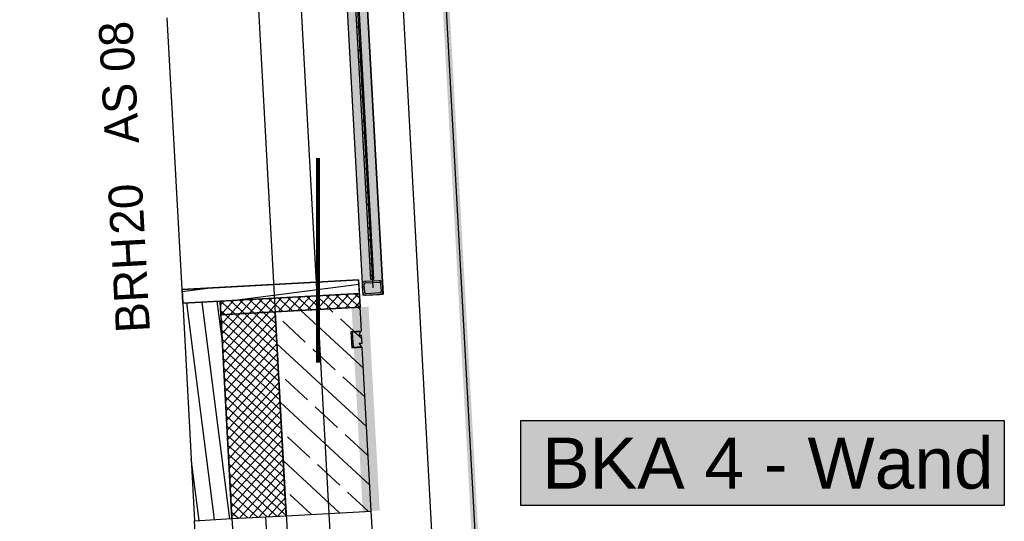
# Model space of a CAD drawing. Extents: x 199 to 1388, y 138 to 979.
# Tile 52 of 155: x 281 to 339, y 599 to 628. Entities that reach past the tile are written whole.
import ezdxf
from ezdxf.lldxf.tags import DXFTag

# ---------------------------------------------------------------- set-up
doc = ezdxf.new("R2010")
doc.units = 0
doc.layers.get('0').update_dxf_attribs({"lineweight": 25})
doc.layers.add('02 Raster Gebäude-A07ET47NDI', color=7, linetype='Continuous', lineweight=25)
doc.layers.add('H_Text', color=7, linetype='Continuous', lineweight=25)
for name, color, linetype, lineweight, true_color in [('20 Außenwände-A07ET47EDI', 7, 'Continuous', 25, 0x848484), ('20 Dach Stb-Decke-A07ET47IDI', 7, 'Continuous', 25, 0x848484), ('20 Fundament-A07ET47RDI', 7, 'Continuous', 25, 0x848484), ('20 Platzbedarf Schieber', 7, 'Continuous', 25, 0x848484), ('20 Schieber', 7, 'Continuous', 25, 0x848484), ('A-0', 7, 'Continuous', 25, 0x848484), ('UPO_Loop2', 140, 'Continuous', 30, 0x00bfff), ('Uponor_TeilFlaecheGrenze', 6, 'Continuous', 25, 0xff00ff), ('Uponor_ZonenGrenze', 1, 'Continuous', 25, 0xff0000)]:
    doc.layers.add(name, color=color, linetype=linetype, lineweight=lineweight, true_color=true_color)
doc.styles.get("Standard").update_dxf_attribs({"font": 'arial.ttf'})
tags = doc.linetypes.add('Raster-A07ET47ODI', pattern=[0.2, 0.1, -0.05, 0, -0.05]).pattern_tags.tags
tags[10:11] = [DXFTag(74, 4), DXFTag(75, 0), DXFTag(340, '0'), DXFTag(46, 1.0), DXFTag(50, 0.0), DXFTag(44, 0.0), DXFTag(45, 0.0)]
tags[8:9] = [DXFTag(74, 4), DXFTag(75, 0), DXFTag(340, '0'), DXFTag(46, 1.0), DXFTag(50, 0.0), DXFTag(44, 0.0), DXFTag(45, 0.0)]
tags[6:7] = [DXFTag(74, 4), DXFTag(75, 0), DXFTag(340, '0'), DXFTag(46, 1.0), DXFTag(50, 0.0), DXFTag(44, 0.0), DXFTag(45, 0.0)]
tags[4:5] = [DXFTag(74, 4), DXFTag(75, 0), DXFTag(340, '0'), DXFTag(46, 1.0), DXFTag(50, 0.0), DXFTag(44, 0.0), DXFTag(45, 0.0)]
tags = doc.linetypes.add('Strichlinie eng-A07ET47GDI', pattern=[0.115, 0.075, -0.04]).pattern_tags.tags
tags[6:7] = [DXFTag(74, 4), DXFTag(75, 0), DXFTag(340, '0'), DXFTag(46, 1.0), DXFTag(50, 0.0), DXFTag(44, 0.0), DXFTag(45, 0.0)]
tags[4:5] = [DXFTag(74, 4), DXFTag(75, 0), DXFTag(340, '0'), DXFTag(46, 1.0), DXFTag(50, 0.0), DXFTag(44, 0.0), DXFTag(45, 0.0)]
tags = doc.linetypes.add('Strichpunktx2', pattern=[2, 1, -0.5, 0, -0.5]).pattern_tags.tags
tags[10:11] = [DXFTag(74, 4), DXFTag(75, 0), DXFTag(340, '0'), DXFTag(46, 1.0), DXFTag(50, 0.0), DXFTag(44, 0.0), DXFTag(45, 0.0)]
tags[8:9] = [DXFTag(74, 4), DXFTag(75, 0), DXFTag(340, '0'), DXFTag(46, 1.0), DXFTag(50, 0.0), DXFTag(44, 0.0), DXFTag(45, 0.0)]
tags[6:7] = [DXFTag(74, 4), DXFTag(75, 0), DXFTag(340, '0'), DXFTag(46, 1.0), DXFTag(50, 0.0), DXFTag(44, 0.0), DXFTag(45, 0.0)]
tags[4:5] = [DXFTag(74, 4), DXFTag(75, 0), DXFTag(340, '0'), DXFTag(46, 1.0), DXFTag(50, 0.0), DXFTag(44, 0.0), DXFTag(45, 0.0)]
tags = doc.linetypes.add('Öffnungslinie Tür Fenster-A07ET47JDI', pattern=[0.115, 0.075, -0.04]).pattern_tags.tags
tags[6:7] = [DXFTag(74, 4), DXFTag(75, 0), DXFTag(340, '0'), DXFTag(46, 1.0), DXFTag(50, 0.0), DXFTag(44, 0.0), DXFTag(45, 0.0)]
tags[4:5] = [DXFTag(74, 4), DXFTag(75, 0), DXFTag(340, '0'), DXFTag(46, 1.0), DXFTag(50, 0.0), DXFTag(44, 0.0), DXFTag(45, 0.0)]

# ---------------------------------------------------------------- blocks, each defined once
blk = doc.blocks.new('Referenz-A07ET47ZDI', base_point=(226.995, 158.1))
at = {"layer": '02 Raster Gebäude-A07ET47NDI', "linetype": 'Raster-A07ET47ODI', "ltscale": 56.250004}
blk.add_line((280.949, 931.356), (317.662, 260.681), dxfattribs=at)
at = {"layer": '20 Außenwände-A07ET47EDI', "linetype": 'Öffnungslinie Tür Fenster-A07ET47JDI', "ltscale": 109.375}
blk.add_line((290.494, 612.449), (289.62, 628.425), dxfattribs=at)
at = {"layer": '20 Außenwände-A07ET47EDI'}
for p, q in [((300.879, 613.018), (290.494, 612.449)), ((292.691, 612.569), (295.886, 612.744)), ((300.893, 612.755), (293.594, 611.818)), ((295.886, 612.744), (300.879, 613.018)), ((300.879, 613.018), (300.966, 611.42)), ((300.922, 612.219), (300.879, 613.018)), ((290.494, 612.449), (292.691, 612.569)), ((290.538, 611.65), (290.494, 612.449)), ((292.154, 612.54), (290.501, 612.328)), ((300.922, 612.219), (292.735, 611.771)), ((296.728, 611.188), (297.483, 612.031)), ((297.272, 612.019), (298.114, 611.264)), ((297.293, 611.219), (298.048, 612.062)), ((297.837, 612.05), (298.679, 611.295)), ((297.858, 611.25), (298.613, 612.092)), ((298.402, 612.081), (299.244, 611.326)), ((298.423, 611.281), (299.178, 612.123)), ((298.966, 612.112), (299.809, 611.357)), ((298.988, 611.312), (299.743, 612.154)), ((299.531, 612.143), (300.374, 611.388)), ((299.553, 611.343), (300.308, 612.185)), ((300.096, 612.174), (300.939, 611.419)), ((300.117, 611.374), (300.872, 612.216)), ((300.661, 612.205), (300.937, 611.957)), ((300.966, 611.42), (300.922, 612.219)), ((290.538, 611.65), (291.238, 598.87)), ((292.405, 598.934), (290.769, 611.663)), ((293.306, 598.983), (291.67, 611.712)), ((292.857, 609.542), (292.571, 611.762)), ((292.778, 610.972), (292.735, 611.771)), ((292.747, 611.541), (292.965, 611.783)), ((292.753, 611.772), (293.596, 611.017)), ((292.778, 610.976), (293.53, 611.814)), ((293.318, 611.803), (294.16, 611.047)), ((293.339, 611.003), (294.094, 611.845)), ((293.883, 611.833), (294.725, 611.078)), ((293.904, 611.033), (294.659, 611.876)), ((294.448, 611.864), (295.29, 611.109)), ((294.469, 611.064), (295.224, 611.907)), ((295.012, 611.895), (295.855, 611.14)), ((295.034, 611.095), (295.789, 611.938)), ((295.577, 611.926), (296.42, 611.171)), ((295.599, 611.126), (296.354, 611.969)), ((296.142, 611.957), (296.985, 611.202)), ((296.164, 611.157), (296.919, 612)), ((296.707, 611.988), (297.55, 611.233)), ((300.682, 611.404), (300.951, 611.704)), ((292.765, 611.224), (293.031, 610.986)), ((292.778, 610.972), (295.974, 611.147)), ((292.778, 610.972), (293.434, 598.99)), ((292.809, 610.411), (293.339, 611.003)), ((292.84, 609.846), (293.904, 611.033)), ((292.871, 609.281), (294.469, 611.064)), ((292.902, 608.716), (295.034, 611.095)), ((292.933, 608.152), (295.599, 611.126)), ((292.964, 607.587), (295.984, 610.957)), ((293.031, 610.986), (296.135, 608.204)), ((293.596, 611.017), (296.104, 608.769)), ((294.16, 611.047), (296.073, 609.334)), ((294.725, 611.078), (296.042, 609.899)), ((295.29, 611.109), (296.011, 610.463)), ((295.855, 611.14), (295.98, 611.028)), ((295.974, 611.147), (300.966, 611.42)), ((295.974, 611.147), (296.629, 599.165)), ((301.162, 607.842), (297.488, 611.23)), ((299.365, 611.13), (299.159, 611.321)), ((300.974, 611.28), (300.83, 611.413)), ((301.043, 610.022), (300.966, 611.42)), ((292.795, 610.659), (296.166, 607.639)), ((292.995, 607.022), (296.015, 610.392)), ((297.739, 609.366), (296.415, 610.586)), ((300.594, 609.998), (299.807, 610.724)), ((292.826, 610.095), (296.196, 607.074)), ((293.025, 606.457), (296.046, 609.827)), ((301.068, 609.561), (300.652, 609.944)), ((301.082, 609.308), (301.057, 609.758)), ((292.857, 609.53), (296.227, 606.509)), ((293.056, 605.892), (296.077, 609.262)), ((301.35, 604.403), (296.077, 609.266)), ((292.888, 608.965), (296.258, 605.945)), ((293.087, 605.327), (296.108, 608.697)), ((299.503, 607.739), (298.18, 608.959)), ((301.622, 599.438), (301.096, 609.044)), ((292.919, 608.4), (296.289, 605.38)), ((293.118, 604.762), (296.139, 608.133)), ((292.95, 607.835), (296.32, 604.815)), ((293.149, 604.198), (296.169, 607.568)), ((292.981, 607.27), (296.351, 604.25)), ((293.18, 603.633), (296.2, 607.003)), ((297.876, 605.975), (296.553, 607.195)), ((301.256, 606.122), (299.944, 607.332)), ((293.012, 606.706), (296.382, 603.685)), ((293.211, 603.068), (296.231, 606.438)), ((293.043, 606.141), (296.413, 603.12)), ((293.242, 602.503), (296.262, 605.873)), ((301.538, 600.965), (296.265, 605.828)), ((293.074, 605.576), (296.444, 602.556)), ((293.273, 601.938), (296.293, 605.308)), ((299.64, 604.348), (298.317, 605.568)), ((293.105, 605.011), (296.475, 601.991)), ((293.304, 601.373), (296.324, 604.744)), ((293.136, 604.446), (296.506, 601.426)), ((293.335, 600.809), (296.355, 604.179)), ((301.405, 602.721), (300.082, 603.941)), ((293.166, 603.881), (296.537, 600.861)), ((293.366, 600.244), (296.386, 603.614)), ((298.013, 602.583), (296.69, 603.803)), ((293.197, 603.317), (296.568, 600.296)), ((293.228, 602.752), (296.598, 599.731)), ((293.397, 599.679), (296.417, 603.049)), ((291.504, 598.884), (291.039, 602.505)), ((293.259, 602.187), (296.629, 599.167)), ((293.427, 599.114), (296.448, 602.484)), ((299.764, 599.337), (296.453, 602.39)), ((299.778, 600.956), (298.455, 602.177)), ((293.29, 601.622), (296.066, 599.134)), ((293.875, 599.014), (296.479, 601.919)), ((293.321, 601.057), (295.501, 599.103)), ((294.44, 599.045), (296.51, 601.355)), ((293.352, 600.492), (294.937, 599.072)), ((295.005, 599.076), (296.541, 600.79)), ((301.435, 599.428), (300.219, 600.55)), ((293.383, 599.928), (294.372, 599.041)), ((295.57, 599.107), (296.571, 600.225)), ((298.093, 599.245), (296.828, 600.412)), ((293.414, 599.363), (293.807, 599.01)), ((296.134, 599.138), (296.602, 599.66)), ((296.629, 599.165), (301.622, 599.438)), ((303.808, 559.498), (301.622, 599.438)), ((291.238, 598.87), (293.434, 598.99)), ((293.424, 558.93), (291.238, 598.87)), ((293.434, 598.99), (295.431, 599.099)), ((293.434, 598.99), (293.522, 597.392)), ((295.431, 599.099), (296.629, 599.165)), ((295.519, 597.502), (295.431, 599.099))]:
    blk.add_line(p, q, dxfattribs=at)
at = {"layer": '20 Außenwände-A07ET47EDI', "linetype": 'Öffnungslinie Tür Fenster-A07ET47JDI', "ltscale": 56.250004}
for p, q in [((292.691, 612.569), (295.886, 612.744)), ((295.886, 612.744), (300.879, 613.018)), ((300.879, 613.018), (300.966, 611.42)), ((290.494, 612.449), (292.691, 612.569))]:
    blk.add_line(p, q, dxfattribs=at)
at = {"layer": '20 Dach Stb-Decke-A07ET47IDI', "linetype": 'Öffnungslinie Tür Fenster-A07ET47JDI', "ltscale": 56.250004}
blk.add_line((285.894, 795.284), (300.686, 525.064), dxfattribs=at)
at = {"layer": '20 Fundament-A07ET47RDI', "linetype": 'Öffnungslinie Tür Fenster-A07ET47JDI', "ltscale": 56.250004}
blk.add_line((309.004, 528.617), (294.846, 787.261), dxfattribs=at)
at = {"layer": '20 Platzbedarf Schieber', "linetype": 'Strichlinie eng-A07ET47GDI', "ltscale": 56.250004}
for p, q in [((300.16, 629.807), (301.128, 612.116)), ((302.326, 612.182), (301.358, 629.873)), ((301.128, 612.116), (302.326, 612.182))]:
    blk.add_line(p, q, dxfattribs=at)
at = {"layer": '20 Platzbedarf Schieber'}
for points in [[(301.128, 612.116), (301.128, 629.807), (300.16, 629.807)], [(301.358, 612.129), (301.128, 612.129), (301.128, 629.86)], [(301.358, 612.129), (301.358, 629.86), (301.128, 629.86)], [(302.326, 612.182), (301.358, 612.182), (301.358, 629.873)], [(301.128, 612.116), (301.358, 612.129), (301.128, 612.129)], [(301.358, 612.129), (302.326, 612.182), (301.358, 612.182)]]:
    blk.add_solid(points, dxfattribs=at)
at = {"layer": '20 Schieber'}
for p, q in [((300.166, 629.69), (301.128, 612.116)), ((301.365, 629.756), (302.326, 612.182)), ((300.703, 629.036), (301.577, 613.059)), ((301.777, 613.07), (300.903, 629.046)), ((300.957, 628.051), (300.768, 627.846)), ((301.033, 626.658), (300.844, 626.453)), ((301.071, 625.962), (300.882, 625.757)), ((301.148, 624.569), (300.959, 624.364)), ((301.186, 623.873), (300.997, 623.668)), ((301.262, 622.481), (301.073, 622.276)), ((301.3, 621.784), (301.111, 621.579)), ((301.376, 620.392), (301.187, 620.187)), ((301.414, 619.696), (301.225, 619.491)), ((301.491, 618.303), (301.302, 618.098)), ((301.529, 617.607), (301.34, 617.402)), ((301.605, 616.214), (301.416, 616.009)), ((301.643, 615.518), (301.454, 615.313)), ((301.719, 614.126), (301.53, 613.921)), ((301.757, 613.429), (301.568, 613.224)), ((301.096, 612.742), (301.095, 612.715)), ((301.095, 612.715), (301.117, 612.316)), ((301.099, 612.768), (301.096, 612.742)), ((301.107, 612.793), (301.099, 612.768)), ((301.117, 612.817), (301.107, 612.793)), ((301.13, 612.839), (301.117, 612.817)), ((301.146, 612.86), (301.13, 612.839)), ((301.165, 612.878), (301.146, 612.86)), ((301.186, 612.894), (301.165, 612.878)), ((301.209, 612.907), (301.186, 612.894)), ((301.197, 612.747), (301.195, 612.734)), ((301.195, 612.734), (301.195, 612.721)), ((301.195, 612.721), (301.217, 612.322)), ((301.201, 612.76), (301.197, 612.747)), ((301.206, 612.772), (301.201, 612.76)), ((301.213, 612.783), (301.206, 612.772)), ((301.233, 612.916), (301.209, 612.907)), ((301.221, 612.793), (301.213, 612.783)), ((301.23, 612.802), (301.221, 612.793)), ((301.241, 612.81), (301.23, 612.802)), ((301.258, 612.923), (301.233, 612.916)), ((301.252, 612.817), (301.241, 612.81)), ((301.264, 612.821), (301.252, 612.817)), ((301.284, 612.926), (301.258, 612.923)), ((301.277, 612.825), (301.264, 612.821)), ((301.29, 612.826), (301.277, 612.825)), ((302.083, 612.97), (301.284, 612.926)), ((302.089, 612.87), (301.29, 612.826)), ((301.577, 613.059), (301.777, 613.07)), ((302.109, 612.97), (302.083, 612.97)), ((302.102, 612.87), (302.089, 612.87)), ((302.115, 612.868), (302.102, 612.87)), ((302.135, 612.966), (302.109, 612.97)), ((302.127, 612.864), (302.115, 612.868)), ((302.139, 612.859), (302.127, 612.864)), ((302.16, 612.959), (302.135, 612.966)), ((302.15, 612.853), (302.139, 612.859)), ((302.161, 612.845), (302.15, 612.853)), ((302.184, 612.949), (302.16, 612.959)), ((302.17, 612.835), (302.161, 612.845)), ((302.178, 612.825), (302.17, 612.835)), ((302.184, 612.813), (302.178, 612.825)), ((302.207, 612.935), (302.184, 612.949)), ((302.189, 612.801), (302.184, 612.813)), ((302.192, 612.789), (302.189, 612.801)), ((302.194, 612.776), (302.192, 612.789)), ((302.216, 612.376), (302.194, 612.776)), ((302.227, 612.919), (302.207, 612.935)), ((302.246, 612.9), (302.227, 612.919)), ((302.261, 612.879), (302.246, 612.9)), ((302.274, 612.857), (302.261, 612.879)), ((302.284, 612.832), (302.274, 612.857)), ((302.291, 612.807), (302.284, 612.832)), ((302.294, 612.781), (302.291, 612.807)), ((302.316, 612.382), (302.294, 612.781)), ((301.117, 612.316), (301.12, 612.29)), ((301.12, 612.29), (301.127, 612.265)), ((301.127, 612.265), (301.137, 612.24)), ((301.128, 612.116), (302.326, 612.182)), ((301.137, 612.24), (301.15, 612.218)), ((301.15, 612.218), (301.165, 612.197)), ((301.165, 612.197), (301.184, 612.178)), ((301.184, 612.178), (301.204, 612.162)), ((301.204, 612.162), (301.227, 612.149)), ((301.217, 612.322), (301.219, 612.309)), ((301.219, 612.309), (301.222, 612.296)), ((301.222, 612.296), (301.227, 612.284)), ((301.227, 612.284), (301.233, 612.272)), ((301.227, 612.149), (301.251, 612.138)), ((301.233, 612.272), (301.241, 612.262)), ((301.241, 612.262), (301.25, 612.253)), ((301.25, 612.253), (301.261, 612.244)), ((301.251, 612.138), (301.276, 612.131)), ((301.261, 612.244), (301.272, 612.238)), ((301.272, 612.238), (301.284, 612.233)), ((301.276, 612.131), (301.302, 612.128)), ((301.284, 612.233), (301.296, 612.229)), ((301.296, 612.229), (301.309, 612.227)), ((301.302, 612.128), (301.328, 612.127)), ((301.309, 612.227), (301.323, 612.227)), ((301.323, 612.227), (302.121, 612.271)), ((301.328, 612.127), (302.127, 612.171)), ((302.121, 612.271), (302.134, 612.272)), ((302.127, 612.171), (302.153, 612.174)), ((302.134, 612.272), (302.147, 612.276)), ((302.147, 612.276), (302.159, 612.281)), ((302.153, 612.174), (302.178, 612.181)), ((302.159, 612.281), (302.171, 612.287)), ((302.171, 612.287), (302.181, 612.295)), ((302.178, 612.181), (302.202, 612.19)), ((302.181, 612.295), (302.19, 612.304)), ((302.19, 612.304), (302.198, 612.314)), ((302.198, 612.314), (302.205, 612.326)), ((302.202, 612.19), (302.225, 612.203)), ((302.205, 612.326), (302.21, 612.338)), ((302.21, 612.338), (302.214, 612.35)), ((302.214, 612.35), (302.216, 612.363)), ((302.216, 612.363), (302.216, 612.376)), ((302.225, 612.203), (302.246, 612.219)), ((302.246, 612.219), (302.265, 612.237)), ((302.265, 612.237), (302.281, 612.258)), ((302.281, 612.258), (302.294, 612.28)), ((302.294, 612.28), (302.305, 612.304)), ((302.305, 612.304), (302.312, 612.33)), ((302.312, 612.33), (302.315, 612.355)), ((302.315, 612.355), (302.316, 612.382))]:
    blk.add_line(p, q, dxfattribs=at)
at = {"layer": '20 Schieber', "linetype": 'Strichpunktx2', "ltscale": 56.250004}
blk.add_line((300.787, 629.323), (301.706, 612.549), dxfattribs=at)
at = {"layer": '20 Schieber', "linetype": 'ByBlock', "ltscale": 56.250004}
for p, q in [((301.095, 612.715), (301.095, 612.715)), ((301.195, 612.721), (301.195, 612.721))]:
    blk.add_line(p, q, dxfattribs=at)
at = {"layer": 'A-0', "linetype": 'Continuous', "ltscale": 312.5}
for p, q in [((300.16, 629.807), (301.128, 612.116)), ((302.326, 612.182), (301.358, 629.873)), ((300.703, 629.036), (301.577, 613.059)), ((301.777, 613.07), (300.903, 629.046)), ((300.879, 613.018), (290.494, 612.449)), ((300.922, 612.219), (300.879, 613.018)), ((301.577, 613.059), (301.777, 613.07)), ((290.494, 612.449), (290.538, 611.65)), ((290.538, 611.65), (300.922, 612.219)), ((300.922, 612.219), (292.735, 611.771)), ((300.966, 611.42), (300.922, 612.219)), ((301.128, 612.116), (302.326, 612.182)), ((292.735, 611.771), (290.538, 611.65)), ((290.538, 611.65), (291.238, 598.87)), ((292.735, 611.771), (292.778, 610.972)), ((293.434, 598.99), (292.735, 611.771)), ((292.778, 610.972), (300.966, 611.42)), ((295.974, 611.147), (292.778, 610.972)), ((292.778, 610.972), (293.434, 598.99)), ((300.966, 611.42), (295.974, 611.147)), ((296.629, 599.165), (295.974, 611.147)), ((295.974, 611.147), (296.629, 599.165)), ((301.043, 610.022), (300.966, 611.42)), ((300.444, 609.989), (301.043, 610.022)), ((300.497, 609.011), (300.444, 609.989)), ((300.993, 609.959), (300.506, 609.938)), ((300.506, 609.938), (300.554, 609.069)), ((300.886, 609.748), (300.993, 609.959)), ((301.057, 609.758), (300.886, 609.748)), ((301.082, 609.308), (301.057, 609.758)), ((300.91, 609.299), (301.082, 609.308)), ((301.04, 609.101), (300.91, 609.299)), ((301.096, 609.044), (300.497, 609.011)), ((300.554, 609.069), (301.04, 609.101)), ((301.622, 599.438), (301.096, 609.044)), ((296.629, 599.165), (301.622, 599.438)), ((291.238, 598.87), (293.434, 598.99)), ((293.434, 598.99), (296.629, 599.165))]:
    blk.add_line(p, q, dxfattribs=at)
at = {"layer": '20 Außenwände-A07ET47EDI', "linetype": 'Continuous', "ltscale": 56.250004, "char_height": 2, "attachment_point": 1, "rotation": 93.1332}
for s, insert in [('{\\fCentury Gothic;08}', (285.739, 625.194)), ('{\\fCentury Gothic;AS}', (285.97, 620.964)), ('{\\fCentury Gothic;20}', (286.301, 615.644)), ('{\\fCentury Gothic;BRH}', (286.617, 609.857))]:
    blk.add_mtext(s, dxfattribs=dict(at, insert=insert))
blk = doc.blocks.new('Polylinie-A07ET483DI', base_point=(297.398, 529.422))
at = {"color": 0, "linetype": 'ByBlock', "lineweight": -2, "ltscale": 0.25}
for points in [[(311.248, 530.02), (297.82, 782.59), (297.419, 782.59)], [(311.649, 530.02), (311.248, 530.02), (297.82, 782.59)]]:
    blk.add_solid(points, dxfattribs=at)
blk = doc.blocks.new('Polylinie-A07ET48DDI', base_point=(297.61, 529.721))
at = {"color": 0, "linetype": 'ByBlock', "lineweight": -2, "ltscale": 0.25}
blk.add_line((297.61, 782.761), (311.465, 529.721), dxfattribs=at)

msp = doc.modelspace()

# ---------------------------------------------------------------- linework, layer by layer
at = {"layer": 'H_Text'}
for p, q in [((310.418, 604.757), (338.85, 604.757)), ((310.418, 599.757), (310.418, 604.757)), ((338.85, 604.757), (338.85, 599.757)), ((338.85, 599.757), (310.418, 599.757))]:
    msp.add_line(p, q, dxfattribs=at)
at = {"layer": 'H_Text', "color": 7, "true_color": 0xffffff}
for points in [[(310.418, 599.757), (338.85, 599.757), (310.418, 604.757)], [(338.85, 599.757), (310.418, 604.757), (338.85, 604.757)]]:
    msp.add_solid(points, dxfattribs=at)
at = {"layer": 'UPO_Loop2', "color": 219, "lineweight": 80, "ltscale": 0.8, "true_color": 0x642165}
msp.add_line((298.479, 620.172), (298.479, 608.172), dxfattribs=at)
for points in [[(301.468, 611.393), (300.467, 611.393), (301.465, 611.447)], [(301.12, 599.466), (301.468, 611.393), (300.467, 611.393)], [(302.121, 599.466), (301.12, 599.466), (301.468, 611.393)], [(301.123, 599.411), (302.121, 599.466), (301.12, 599.466)]]:
    msp.add_solid(points, dxfattribs=at)

# ---------------------------------------------------------------- block references
at = {"layer": 'UPO_Loop2', "color": 219, "lineweight": 80, "ltscale": 4000.00006, "true_color": 0x642165}
msp.add_blockref('Referenz-A07ET47ZDI', (226.995, 158.1), dxfattribs=at)
at = {"layer": 'Uponor_TeilFlaecheGrenze', "ltscale": 0.25}
msp.add_blockref('Polylinie-A07ET48DDI', (297.61, 529.721), dxfattribs=at)
at = {"layer": 'Uponor_ZonenGrenze', "ltscale": 0.25}
msp.add_blockref('Polylinie-A07ET483DI', (297.398, 529.422), dxfattribs=at)

# ---------------------------------------------------------------- texts
at = {"layer": 'H_Text', "insert": (311.67, 603.757), "char_height": 3, "attachment_point": 1}
msp.add_mtext('{\\fArial;BKA 4 - Wand}', dxfattribs=at)

doc.saveas('drawing.dxf')
